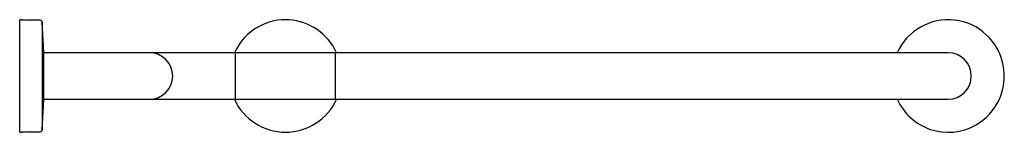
# Model space of a CAD drawing. Header units: millimetres. Extents: x 3746.324 to 3747.07, y 2111.243 to 2111.328.
import ezdxf

# ---------------------------------------------------------------- set-up
doc = ezdxf.new("R2010")
doc.units = ezdxf.units.MM
doc.layers.add('SANINDUSA', color=3, linetype='Continuous')

msp = doc.modelspace()

# ---------------------------------------------------------------- linework, layer by layer
at = {"layer": 'SANINDUSA'}
for p, q in [((3746.32532, 2111.32839), (3746.32382, 2111.32839)), ((3746.32382, 2111.24339), (3746.32382, 2111.32839)), ((3746.33942, 2111.32806), (3746.32891, 2111.3282)), ((3746.34212, 2111.30369), (3746.3409, 2111.32664)), ((3746.3409, 2111.32664), (3746.3409, 2111.24514)), ((3746.34212, 2111.30349), (3746.34212, 2111.30369)), ((3746.34212, 2111.26809), (3746.34212, 2111.30349)), ((3746.35737, 2111.30339), (3746.34212, 2111.30339)), ((3746.42237, 2111.30339), (3746.35737, 2111.30339)), ((3746.48737, 2111.30339), (3746.42237, 2111.30339)), ((3746.56337, 2111.30339), (3746.48737, 2111.30339)), ((3746.48737, 2111.28589), (3746.48737, 2111.30339)), ((3746.56487, 2111.30339), (3746.56337, 2111.30339)), ((3746.56337, 2111.28468), (3746.56337, 2111.30339)), ((3746.56337, 2111.28589), (3746.56337, 2111.30339)), ((3746.96287, 2111.30339), (3746.56487, 2111.30339)), ((3747.02787, 2111.30339), (3746.96287, 2111.30339)), ((3746.48737, 2111.26839), (3746.48737, 2111.28589)), ((3746.56337, 2111.26839), (3746.56337, 2111.28589)), ((3746.56337, 2111.26839), (3746.56337, 2111.28468)), ((3746.3409, 2111.24514), (3746.34212, 2111.26809)), ((3746.34212, 2111.26839), (3746.35737, 2111.26839)), ((3746.35737, 2111.26839), (3746.42237, 2111.26839)), ((3746.42237, 2111.26839), (3746.48737, 2111.26839)), ((3746.48737, 2111.26839), (3746.56337, 2111.26839)), ((3746.56337, 2111.26839), (3746.56487, 2111.26839)), ((3746.56487, 2111.26839), (3746.96287, 2111.26839)), ((3746.96287, 2111.26839), (3747.02787, 2111.26839)), ((3746.32891, 2111.24359), (3746.33942, 2111.24373)), ((3746.32382, 2111.24339), (3746.32532, 2111.24339))]:
    msp.add_line(p, q, dxfattribs=at)
at = {"layer": 'SANINDUSA', "flags": 128}
msp.add_lwpolyline([(3746.5641, 2111.30339), (3746.5631, 2111.30547), (3746.56116, 2111.30882)], dxfattribs=at)
at = {"layer": 'SANINDUSA'}
for centre, radius, start, end in [((3746.32947, 2111.37175), 0.04355, 264.53243, 269.25222), ((3746.3394, 2111.32656), 0.0015, 3.05601, 89.25222), ((3746.52537, 2111.28589), 0.0425, 32.65087, 155.68426), ((3747.02787, 2111.28589), 0.0425, 298.92747, 155.68426), ((3746.42237, 2111.28589), 0.0175, 270, 90), ((3747.02787, 2111.28589), 0.0175, 270, 90), ((3746.52537, 2111.28589), 0.0425, 204.31574, 335.68426), ((3747.02787, 2111.28589), 0.0425, 204.31574, 298.92747), ((3746.32947, 2111.20004), 0.04355, 90.74778, 95.46757), ((3746.3394, 2111.24522), 0.0015, 270.74778, 356.94399)]:
    msp.add_arc(centre, radius, start, end, dxfattribs=at)

doc.saveas('drawing.dxf')
